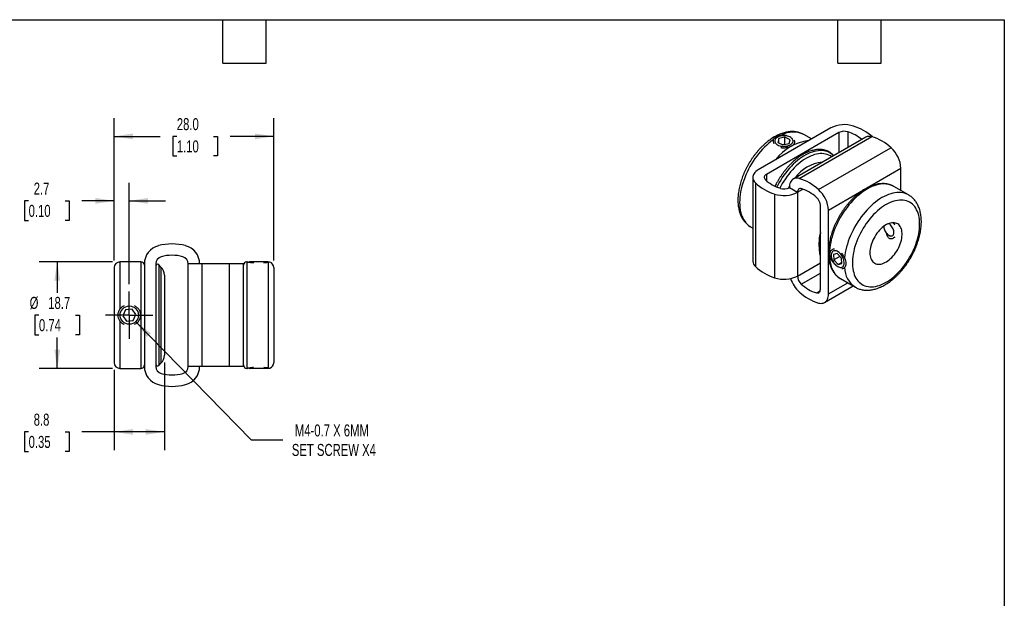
# Model space of a CAD drawing. Header units: millimetres. Extents: x 6 to 273, y 6 to 210.
# Tile 3 of 3: x 100 to 273, y 108 to 210. Entities that reach past the tile are written whole.
import ezdxf

# ---------------------------------------------------------------- set-up
doc = ezdxf.new("R2010")
doc.units = ezdxf.units.MM
doc.linetypes.add('SLD-Center', pattern=[19.05, 15.24, -1.27, 1.27, -1.27])
doc.linetypes.add('SLD-Solid', pattern=[0])
doc.layers.add('CENTER', color=40, linetype='SLD-Center')
doc.layers.add('DIMENSIONS', color=140, linetype='SLD-Solid', lineweight=25)
doc.layers.add('TEXT', color=140, linetype='SLD-Solid', lineweight=25)
doc.styles.add('SLDTEXTSTYLE0', font='TXT', dxfattribs={"width": 0.7})
doc.dimstyles.new('SLDDIMSTYLE0', dxfattribs={"dimtxt": 2.158008, "dimasz": 3.302, "dimexe": 0, "dimexo": 0.0625, "dimgap": 0.539502, "dimtad": 0, "dimtih": 1, "dimtoh": 1, "dimdec": 1, "dimrnd": 1e-09, "dimzin": 12, "dimdsep": 46, "dimtxsty": 'SLDTEXTSTYLE0', "dimsah": 1, "dimcen": 0.09, "dimadec": 0, "dimazin": 3, "dimtfac": 1, "dimtdec": 1, "dimtmove": 0, "dimatfit": 0, "dimfxl": 0, "dimfrac": 2, "dimtolj": 1, "dimtzin": 12, "dimarcsym": 0})
doc.dimstyles.new('SLDDIMSTYLE1', dxfattribs={"dimtxt": 2.158008, "dimasz": 3.302, "dimexe": 0, "dimexo": 0.0625, "dimgap": 0.539502, "dimtad": 0, "dimtih": 1, "dimtoh": 1, "dimdec": 1, "dimrnd": 1e-09, "dimzin": 12, "dimdsep": 46, "dimtxsty": 'SLDTEXTSTYLE0', "dimsah": 1, "dimcen": 0.09, "dimadec": 0, "dimazin": 3, "dimtfac": 1, "dimtdec": 1, "dimtofl": 0, "dimtmove": 0, "dimatfit": 3, "dimfxl": 0, "dimfrac": 2, "dimtolj": 1, "dimtzin": 12, "dimarcsym": 0})
doc.dimstyles.new('SLDDIMSTYLE3', dxfattribs={"dimtxt": 2.158008, "dimasz": 3.302, "dimexe": 0, "dimexo": 0.0625, "dimgap": 0.539502, "dimtad": 0, "dimtih": 1, "dimtoh": 1, "dimdec": 1, "dimrnd": 1e-09, "dimzin": 12, "dimdsep": 46, "dimtxsty": 'SLDTEXTSTYLE0', "dimsah": 1, "dimcen": 0, "dimadec": 0, "dimazin": 3, "dimtfac": 1, "dimtdec": 1, "dimtofl": 0, "dimtmove": 0, "dimatfit": 3, "dimfxl": 0, "dimfrac": 2, "dimtolj": 1, "dimtzin": 12, "dimarcsym": 0})
doc.dimstyles.new('SLDDIMSTYLE4', dxfattribs={"dimtxt": 2.158008, "dimasz": 3.302, "dimexe": 0, "dimexo": 0.0625, "dimgap": 0.539502, "dimtad": 0, "dimtih": 1, "dimtoh": 1, "dimdec": 1, "dimrnd": 1e-09, "dimzin": 4, "dimdsep": 46, "dimtxsty": 'SLDTEXTSTYLE0', "dimsah": 1, "dimcen": 0.09, "dimadec": 0, "dimazin": 1, "dimtfac": 1, "dimtdec": 1, "dimtofl": 0, "dimtmove": 0, "dimatfit": 3, "dimfxl": 0, "dimfrac": 2, "dimtolj": 1, "dimtzin": 12, "dimarcsym": 0})

# ---------------------------------------------------------------- blocks, each defined once
blk = doc.blocks.new('_D_4')
at = {"layer": 'DIMENSIONS'}
for p, q in [((125.61, 149.38), (125.61, 133.99)), ((116.81, 148.05), (116.81, 133.99)), ((101.79, 137.17), (101.06, 137.17)), ((101.06, 137.17), (101.06, 133.74)), ((108.2, 137.17), (108.92, 137.17)), ((108.92, 137.17), (108.92, 133.74)), ((116.81, 137.17), (111.12, 137.17)), ((125.61, 137.17), (116.81, 137.17)), ((101.06, 133.74), (101.79, 133.74)), ((108.92, 133.74), (108.2, 133.74))]:
    blk.add_line(p, q, dxfattribs=at)
for points in [[(116.81, 137.17), (120.11, 136.66), (120.11, 137.68)], [(125.61, 137.17), (122.31, 137.68), (122.31, 136.66)]]:
    blk.add_solid(points, dxfattribs=at)
at = {"layer": 'DIMENSIONS', "char_height": 2.117, "attachment_point": 1, "style": 'SLDTEXTSTYLE0'}
for s, insert in [('8.8', (102.68, 140.38)), ('0.35', (101.79, 136.47))]:
    blk.add_mtext(s, dxfattribs=dict(at, insert=insert))
blk = doc.blocks.new('_D_5')
at = {"layer": 'DIMENSIONS'}
for p, q in [((120.58, 156.52), (140.85, 135.76)), ((140.85, 135.76), (146.4, 135.76))]:
    blk.add_line(p, q, dxfattribs=at)
blk.add_solid([(120.58, 156.52), (122.53, 153.8), (123.25, 154.51)], dxfattribs=at)
at = {"layer": 'DIMENSIONS', "char_height": 2.1167, "attachment_point": 1, "style": 'SLDTEXTSTYLE0'}
for s, insert in [('M4-0.7 X 6MM', (148.52, 138.49)), ('SET SCREW X4', (147.99, 135.06))]:
    blk.add_mtext(s, dxfattribs=dict(at, insert=insert))
blk = doc.blocks.new('_D_6')
at = {"layer": 'DIMENSIONS'}
for p, q in [((116.54, 167.02), (103.63, 167.02)), ((106.81, 167.02), (106.81, 161.59)), ((103.6, 157.67), (102.88, 157.67)), ((102.88, 157.67), (102.88, 154.24)), ((110.02, 157.67), (110.74, 157.67)), ((110.74, 157.67), (110.74, 154.24)), ((102.88, 154.24), (103.6, 154.24)), ((110.74, 154.24), (110.02, 154.24)), ((106.81, 148.32), (106.81, 153.76)), ((116.54, 148.32), (103.63, 148.32))]:
    blk.add_line(p, q, dxfattribs=at)
for points in [[(106.81, 167.02), (106.3, 163.72), (107.32, 163.72)], [(106.81, 148.32), (107.32, 151.62), (106.3, 151.62)]]:
    blk.add_solid(points, dxfattribs=at)
at = {"layer": 'DIMENSIONS', "char_height": 2.117, "attachment_point": 1, "style": 'SLDTEXTSTYLE0'}
for s, insert in [('%%c', (101.97, 160.88)), ('18.7', (105.23, 160.88)), ('0.74', (103.6, 156.97))]:
    blk.add_mtext(s, dxfattribs=dict(at, insert=insert))
blk = doc.blocks.new('_D_7')
at = {"layer": 'DIMENSIONS'}
for p, q in [((116.81, 167.29), (116.81, 180.91)), ((119.46, 163.09), (119.46, 180.91)), ((101.79, 177.74), (101.06, 177.74)), ((101.06, 177.74), (101.06, 174.31)), ((108.2, 177.74), (108.92, 177.74)), ((108.92, 177.74), (108.92, 174.31)), ((116.81, 177.74), (111.12, 177.74)), ((119.46, 177.74), (125.81, 177.74)), ((101.06, 174.31), (101.79, 174.31)), ((108.92, 174.31), (108.2, 174.31))]:
    blk.add_line(p, q, dxfattribs=at)
for points in [[(116.81, 177.74), (113.51, 178.25), (113.51, 177.23)], [(119.46, 177.74), (122.76, 177.23), (122.76, 178.25)]]:
    blk.add_solid(points, dxfattribs=at)
at = {"layer": 'DIMENSIONS', "char_height": 2.117, "attachment_point": 1, "style": 'SLDTEXTSTYLE0'}
for s, insert in [('2.7', (102.68, 180.95)), ('0.10', (101.79, 177.04))]:
    blk.add_mtext(s, dxfattribs=dict(at, insert=insert))
blk = doc.blocks.new('_D_8')
at = {"layer": 'DIMENSIONS'}
for p, q in [((116.81, 167.29), (116.81, 192.24)), ((144.81, 167.29), (144.81, 192.24)), ((116.81, 189.06), (124.88, 189.06)), ((127.8, 189.06), (127.08, 189.06)), ((127.08, 189.06), (127.08, 185.63)), ((134.22, 189.06), (134.94, 189.06)), ((134.94, 189.06), (134.94, 185.63)), ((144.81, 189.06), (137.14, 189.06)), ((127.08, 185.63), (127.8, 185.63)), ((134.94, 185.63), (134.22, 185.63))]:
    blk.add_line(p, q, dxfattribs=at)
for points in [[(116.81, 189.06), (120.11, 188.55), (120.11, 189.57)], [(144.81, 189.06), (141.51, 189.57), (141.51, 188.55)]]:
    blk.add_solid(points, dxfattribs=at)
at = {"layer": 'DIMENSIONS', "char_height": 2.117, "attachment_point": 1, "style": 'SLDTEXTSTYLE0'}
for s, insert in [('28.0', (127.8, 192.27)), ('1.10', (127.8, 188.36))]:
    blk.add_mtext(s, dxfattribs=dict(at, insert=insert))
blk = doc.blocks.new('SW_CENTERMARKSYMBOL_2')
at = {"layer": 'CENTER', "color": 0}
for p, q in [((0, 2.54), (0, 4.15)), ((0, 0), (0, 2.54)), ((-2.54, 0), (-4.15, 0)), ((0, 0), (-2.54, 0)), ((0, 0), (0, -2.54)), ((0, 0), (2.54, 0)), ((2.54, 0), (4.15, 0)), ((0, -2.54), (0, -4.15))]:
    blk.add_line(p, q, dxfattribs=at)

msp = doc.modelspace()

# ---------------------------------------------------------------- linework, layer by layer
for p, q in [((242.6, 190.55), (229.87, 183.2)), ((244.02, 189.73), (231.29, 182.38)), ((233.47, 188.66), (233.28, 188.01)), ((234.55, 188.9), (233.47, 188.66)), ((233.47, 187.92), (233.47, 188.66)), ((235.44, 188.48), (234.55, 188.9)), ((234.55, 187.68), (234.55, 188.9)), ((235.26, 187.82), (235.44, 188.48)), ((248.73, 188.92), (236, 181.57)), ((237.06, 181.66), (249.79, 189.01)), ((237.87, 189.38), (237.86, 189.38)), ((239.22, 188.6), (237.87, 189.38)), ((244.02, 189.73), (244.02, 186.19)), ((245.59, 189.85), (245.59, 187.1)), ((233.28, 188.01), (234.18, 187.58)), ((234.55, 187.68), (234.16, 187.59)), ((234.18, 187.58), (235.26, 187.82)), ((234.56, 187.67), (234.55, 187.68)), ((240.44, 179.71), (253.16, 187.06)), ((242.18, 176.1), (254.91, 183.45)), ((254.91, 179.55), (254.91, 183.45)), ((228.91, 181.85), (228.91, 167.16)), ((231.29, 182.38), (231.29, 181.29)), ((229.36, 180.89), (229.36, 166.19)), ((235.32, 180.06), (236.73, 179.24)), ((236.73, 179.24), (237.68, 179.79)), ((253.64, 180.28), (253.62, 180.29)), ((256.26, 178.77), (253.64, 180.28)), ((232.74, 178.94), (232.74, 164.25)), ((236.73, 179.24), (236.73, 164.54)), ((240.76, 162.22), (240.76, 176.91)), ((242.18, 161.4), (242.18, 176.1)), ((228.52, 173.18), (228.91, 172.96)), ((228.52, 173.18), (228.53, 173.18)), ((251.9, 173.27), (251.9, 173.22)), ((252.78, 171.69), (253.09, 171.51)), ((240.52, 170.17), (240.52, 169.84)), ((243.72, 168.51), (243.06, 168.34)), ((243.06, 168.34), (243.14, 167.36)), ((244.2, 167.97), (243.14, 167.36)), ((244.47, 167.69), (243.72, 168.51)), ((244.2, 167.99), (244.2, 167.97)), ((244.2, 167.97), (244.47, 167.68)), ((244.55, 166.71), (244.47, 167.69)), ((116.81, 166.02), (116.81, 149.32)), ((121.51, 167.02), (117.81, 167.02)), ((117.81, 167.02), (117.81, 158.7)), ((121.51, 167.02), (121.51, 148.32)), ((122.11, 166.67), (122.11, 148.67)), ((124.11, 166.67), (124.11, 148.67)), ((125.02, 166.11), (124.62, 166.51)), ((124.62, 166.51), (124.62, 148.84)), ((125.02, 166.11), (125.02, 149.24)), ((129.81, 148.67), (129.81, 166.67)), ((132.27, 166.67), (129.81, 166.67)), ((132.27, 148.67), (132.27, 166.67)), ((137.05, 166.67), (132.27, 166.67)), ((137.05, 148.67), (137.05, 166.67)), ((139.51, 166.67), (137.05, 166.67)), ((139.51, 148.67), (139.51, 166.67)), ((140.16, 167.02), (140.11, 167.02)), ((140.11, 167.02), (140.11, 148.32)), ((140.55, 167.02), (140.46, 166.97)), ((141.22, 167.02), (140.55, 167.02)), ((143.77, 167.02), (141.22, 167.02)), ((143.86, 166.97), (143.77, 167.02)), ((143.81, 166.97), (143.81, 148.38)), ((144.81, 166.02), (144.81, 149.32)), ((236.73, 164.54), (240.76, 166.87)), ((243.14, 167.36), (243.89, 166.54)), ((244.53, 166.91), (243.89, 166.54)), ((243.89, 166.54), (244.55, 166.71)), ((125.61, 164.69), (125.61, 150.65)), ((237.42, 163.12), (240.76, 165.05)), ((241.49, 159.89), (246.52, 162.79)), ((242.18, 161.4), (245.56, 163.35)), ((244.29, 164.08), (246.91, 162.57)), ((240.08, 161.59), (240.73, 161.96)), ((118.79, 158.61), (118.31, 157.56)), ((118.31, 157.56), (118.98, 156.62)), ((119.94, 158.73), (118.79, 158.61)), ((120.61, 157.79), (119.94, 158.73)), ((120.13, 156.74), (120.61, 157.79)), ((117.81, 156.65), (117.81, 148.32)), ((118.98, 156.62), (120.13, 156.74)), ((124.62, 148.84), (125.02, 149.24)), ((132.27, 148.67), (129.81, 148.67)), ((137.05, 148.67), (132.27, 148.67)), ((139.51, 148.67), (137.05, 148.67)), ((117.81, 148.32), (121.51, 148.32)), ((140.11, 148.32), (140.16, 148.32)), ((140.46, 148.37), (140.55, 148.32)), ((141.22, 148.32), (140.55, 148.32)), ((143.77, 148.32), (141.22, 148.32)), ((143.77, 148.32), (143.86, 148.37))]:
    msp.add_line(p, q)
at = {"flags": 128}
for points in [[(232.47, 188.45), (232.09, 188.17), (231.71, 187.86), (231.34, 187.53), (230.97, 187.18), (230.61, 186.81), (230.26, 186.42), (229.92, 186.02), (229.59, 185.59), (229.27, 185.16), (228.97, 184.71), (228.68, 184.24), (228.4, 183.77), (228.15, 183.29), (227.91, 182.8), (227.68, 182.31), (227.48, 181.81), (227.3, 181.31), (227.13, 180.82), (226.99, 180.32), (226.87, 179.82), (226.77, 179.34), (226.69, 178.85), (226.63, 178.38), (226.6, 177.92), (226.59, 177.46), (226.6, 177.02), (226.63, 176.6), (226.69, 176.19), (226.77, 175.8), (226.87, 175.43), (226.99, 175.07), (227.13, 174.74), (227.3, 174.43), (227.48, 174.15), (227.68, 173.89), (227.91, 173.65), (228.15, 173.44), (228.4, 173.26), (228.52, 173.18)], [(232.78, 188.39), (232.75, 188.26), (232.77, 188.13), (232.81, 188.01), (232.88, 187.88), (232.98, 187.77), (233.11, 187.66), (233.26, 187.57), (233.43, 187.48), (233.63, 187.42), (233.83, 187.36), (234.05, 187.33), (234.27, 187.31), (234.5, 187.32), (234.72, 187.34), (234.93, 187.37), (235.14, 187.43), (235.33, 187.5), (235.5, 187.58), (235.64, 187.68), (235.77, 187.79), (235.86, 187.9), (235.93, 188.03), (235.97, 188.16), (235.97, 188.29), (235.95, 188.41), (235.89, 188.54), (235.8, 188.66), (235.69, 188.77), (235.55, 188.87), (235.38, 188.96), (235.2, 189.04), (235, 189.1), (234.79, 189.14), (234.57, 189.16), (234.35, 189.17), (234.12, 189.16), (233.9, 189.13), (233.69, 189.09), (233.49, 189.02), (233.31, 188.95), (233.16, 188.86), (233.02, 188.75), (232.91, 188.64), (232.83, 188.52), (232.78, 188.39)], [(243.08, 185.65), (242.98, 185.75), (242.75, 185.94), (242.5, 186.12), (242.23, 186.26), (241.95, 186.38), (241.66, 186.47), (241.35, 186.53), (241.03, 186.56), (240.7, 186.57), (240.36, 186.54), (240.02, 186.49), (239.66, 186.41), (239.3, 186.31), (238.94, 186.17), (238.57, 186.01), (238.2, 185.82), (237.83, 185.61), (237.46, 185.37), (237.09, 185.1), (236.73, 184.82), (236.37, 184.51), (236.01, 184.18), (235.67, 183.83), (235.33, 183.46), (235, 183.08), (234.68, 182.68), (234.37, 182.26), (234.08, 181.83), (233.8, 181.39), (233.53, 180.94), (233.28, 180.48), (233.13, 180.17)], [(242.77, 185.48), (242.76, 185.48), (242.52, 185.64), (242.25, 185.78), (241.98, 185.88), (241.69, 185.96), (241.38, 186.01), (241.07, 186.04), (240.75, 186.03), (240.41, 186), (240.07, 185.94), (239.73, 185.85), (239.37, 185.73), (239.02, 185.59), (238.66, 185.42), (238.3, 185.22), (237.94, 185), (237.58, 184.76), (237.22, 184.49), (236.87, 184.2), (236.52, 183.89), (236.18, 183.56), (235.85, 183.2), (235.53, 182.83), (235.21, 182.45), (234.91, 182.05), (234.62, 181.63), (234.34, 181.21), (234.08, 180.77), (233.83, 180.33), (233.65, 179.97)], [(229.87, 183.2), (229.65, 183.06), (229.45, 182.9), (229.28, 182.74), (229.14, 182.56), (229.04, 182.38), (228.96, 182.19), (228.92, 182), (228.91, 181.81), (228.93, 181.62), (228.99, 181.43), (229.08, 181.24), (229.2, 181.06), (229.36, 180.89)], [(231.29, 182.38), (231.15, 182.29), (231.04, 182.18), (230.96, 182.07), (230.92, 181.95), (230.91, 181.83), (230.93, 181.7), (230.99, 181.59), (231.09, 181.48)], [(237.06, 181.66), (236.84, 181.71), (236.62, 181.72), (236.41, 181.71), (236.22, 181.66), (236.04, 181.59), (235.88, 181.49), (235.74, 181.35), (235.61, 181.19), (235.51, 181.01), (235.43, 180.8), (235.37, 180.57), (235.33, 180.32), (235.32, 180.06)], [(235.33, 180.35), (235.26, 180.23), (235.11, 179.96)], [(237.42, 179.87), (237.28, 179.9), (237.14, 179.89), (237.03, 179.85), (236.92, 179.78), (236.84, 179.68), (236.78, 179.56), (236.75, 179.41), (236.73, 179.24)], [(253.62, 180.29), (253.54, 180.33), (253.26, 180.46), (252.96, 180.57), (252.65, 180.64), (252.33, 180.69), (251.99, 180.71), (251.65, 180.7), (251.3, 180.67), (250.94, 180.6), (250.57, 180.51), (250.2, 180.39), (249.82, 180.24), (249.44, 180.07), (249.06, 179.87), (248.68, 179.64), (248.3, 179.39), (247.92, 179.11), (247.55, 178.82), (247.18, 178.5), (246.81, 178.16), (246.46, 177.79), (246.11, 177.41), (245.77, 177.02), (245.44, 176.6), (245.13, 176.18), (244.82, 175.74), (244.53, 175.28), (244.26, 174.82), (244, 174.35), (243.76, 173.87), (243.53, 173.38), (243.32, 172.89), (243.13, 172.4), (242.96, 171.91), (242.81, 171.42), (242.68, 170.93), (242.58, 170.45), (242.49, 169.97), (242.42, 169.5), (242.38, 169.03), (242.36, 168.58), (242.36, 168.14), (242.38, 167.72), (242.42, 167.3), (242.49, 166.91), (242.58, 166.53), (242.68, 166.17), (242.81, 165.83), (242.96, 165.51), (243.13, 165.22), (243.32, 164.94), (243.53, 164.7), (243.76, 164.47), (244, 164.27), (244.26, 164.1), (244.29, 164.08)], [(256.25, 178.77), (256.14, 178.83), (255.85, 178.96), (255.55, 179.07), (255.23, 179.14), (254.9, 179.19), (254.56, 179.2), (254.21, 179.19), (253.85, 179.15), (253.49, 179.08), (253.11, 178.98), (252.74, 178.85), (252.35, 178.7), (251.97, 178.51), (251.58, 178.3), (251.2, 178.07), (250.81, 177.81), (250.43, 177.52), (250.05, 177.21), (249.68, 176.88), (249.31, 176.53), (248.95, 176.15), (248.6, 175.76), (248.26, 175.35), (247.94, 174.93), (247.62, 174.49), (247.32, 174.04), (247.03, 173.58), (246.76, 173.1), (246.5, 172.62), (246.26, 172.13), (246.04, 171.64), (245.84, 171.14), (245.66, 170.64), (245.5, 170.14), (245.36, 169.65), (245.24, 169.15), (245.14, 168.67), (245.06, 168.19), (245.01, 167.71)], [(258.19, 173.67), (258.18, 174.08), (258.15, 174.47), (258.1, 174.85), (258.02, 175.21), (257.92, 175.56), (257.8, 175.88), (257.66, 176.19), (257.5, 176.47), (257.33, 176.73), (257.13, 176.96), (256.91, 177.17), (256.68, 177.35), (256.43, 177.51), (256.17, 177.64), (255.89, 177.74), (255.6, 177.82), (255.29, 177.86), (254.98, 177.88), (254.65, 177.87), (254.32, 177.83), (253.98, 177.77), (253.63, 177.67), (253.28, 177.55), (252.92, 177.4), (252.56, 177.23), (252.2, 177.02), (251.84, 176.8), (251.48, 176.55), (251.13, 176.27), (250.78, 175.98), (250.43, 175.66), (250.09, 175.32), (249.76, 174.96), (249.44, 174.59), (249.13, 174.2), (248.83, 173.79), (248.55, 173.37), (248.28, 172.94), (248.02, 172.5), (247.78, 172.06), (247.56, 171.6), (247.35, 171.14), (247.16, 170.68), (246.99, 170.21), (246.84, 169.75), (246.71, 169.29), (246.61, 168.83), (246.52, 168.37), (246.45, 167.93), (246.41, 167.49), (246.39, 167.06), (246.39, 166.64), (246.41, 166.24), (246.45, 165.85), (246.52, 165.48), (246.61, 165.13), (246.71, 164.8), (246.84, 164.48), (246.99, 164.19), (247.16, 163.92), (247.35, 163.67), (247.56, 163.45), (247.78, 163.26), (248.02, 163.09), (248.28, 162.94), (248.55, 162.83), (248.83, 162.74), (249.13, 162.68), (249.44, 162.64), (249.76, 162.64), (250.09, 162.66), (250.43, 162.71), (250.78, 162.8), (251.13, 162.9), (251.48, 163.04), (251.84, 163.2), (252.2, 163.39), (252.56, 163.6), (252.92, 163.84), (253.28, 164.11), (253.63, 164.39), (253.98, 164.7), (254.32, 165.03), (254.65, 165.38), (254.98, 165.74), (255.29, 166.12), (255.6, 166.52), (255.89, 166.93), (256.17, 167.36), (256.43, 167.79), (256.68, 168.24), (256.91, 168.69), (257.13, 169.15), (257.33, 169.61), (257.5, 170.07), (257.66, 170.54), (257.8, 171), (257.92, 171.46), (258.02, 171.92), (258.1, 172.37), (258.15, 172.81), (258.18, 173.25), (258.19, 173.67)], [(249.46, 168.63), (249.47, 168.34), (249.51, 168.08), (249.56, 167.83), (249.64, 167.6), (249.73, 167.39), (249.85, 167.2), (249.99, 167.03), (250.14, 166.9), (250.31, 166.78), (250.5, 166.7), (250.7, 166.64), (250.91, 166.61), (251.14, 166.61), (251.37, 166.64), (251.61, 166.7), (251.85, 166.78), (252.1, 166.89), (252.35, 167.03), (252.6, 167.19), (252.85, 167.38), (253.09, 167.59), (253.33, 167.82), (253.56, 168.07), (253.78, 168.34), (253.98, 168.62), (254.18, 168.91), (254.35, 169.22), (254.52, 169.53), (254.66, 169.85), (254.79, 170.17), (254.9, 170.5), (254.98, 170.82), (255.05, 171.14), (255.09, 171.45), (255.12, 171.75), (255.12, 172.04), (255.09, 172.31), (255.05, 172.57), (254.98, 172.81), (254.9, 173.03), (254.79, 173.23), (254.66, 173.41), (254.52, 173.56), (254.35, 173.68), (254.18, 173.78), (253.98, 173.85), (253.78, 173.9), (253.56, 173.91), (253.33, 173.9), (253.09, 173.85), (252.85, 173.78), (252.6, 173.69), (252.35, 173.56), (252.1, 173.41), (251.85, 173.23), (251.61, 173.04), (251.37, 172.82), (251.14, 172.57), (250.91, 172.32), (250.7, 172.04), (250.5, 171.75), (250.31, 171.45), (250.14, 171.14), (249.99, 170.83), (249.85, 170.51), (249.73, 170.18), (249.64, 169.86), (249.56, 169.54), (249.51, 169.23), (249.47, 168.92), (249.46, 168.63)], [(251.9, 173.27), (251.9, 173.2), (251.91, 173.03), (251.95, 172.85), (252.01, 172.66), (252.09, 172.48), (252.18, 172.31), (252.3, 172.14), (252.42, 171.99), (252.55, 171.86), (252.69, 171.75), (252.84, 171.66), (252.98, 171.6), (253.11, 171.57), (253.24, 171.57), (253.36, 171.6), (253.46, 171.66), (253.54, 171.74), (253.6, 171.85), (253.65, 171.99), (253.67, 172.14), (253.66, 172.3), (253.64, 172.48), (253.59, 172.66), (253.52, 172.84), (253.44, 173.02), (253.33, 173.2), (253.21, 173.36), (253.08, 173.5), (252.95, 173.62), (252.8, 173.72), (252.75, 173.75)], [(243.14, 168.98), (243.02, 168.93), (242.91, 168.86), (242.82, 168.76), (242.75, 168.63), (242.7, 168.49), (242.67, 168.32), (242.67, 168.14), (242.68, 167.95), (242.72, 167.75), (242.78, 167.55), (242.86, 167.34), (242.95, 167.14), (243.07, 166.95), (243.2, 166.76), (243.34, 166.6), (243.48, 166.45), (243.64, 166.32), (243.8, 166.21), (243.96, 166.13), (244.11, 166.08), (244.26, 166.06), (244.4, 166.06), (244.53, 166.09), (244.65, 166.15), (244.74, 166.24), (244.82, 166.35), (244.89, 166.49), (244.92, 166.64), (244.94, 166.81), (244.94, 167), (244.91, 167.2), (244.86, 167.4), (244.79, 167.6), (244.71, 167.81), (244.6, 168.01), (244.48, 168.19), (244.34, 168.37), (244.2, 168.53), (244.05, 168.67), (243.89, 168.79), (243.73, 168.88), (243.57, 168.95), (243.42, 168.98), (243.28, 168.99), (243.14, 168.98)], [(240.08, 161.59), (240.22, 161.56), (240.35, 161.57), (240.47, 161.61), (240.57, 161.68), (240.65, 161.78), (240.71, 161.9), (240.75, 162.05), (240.76, 162.22)], [(240.44, 159.8), (240.66, 159.75), (240.88, 159.73), (241.08, 159.75), (241.28, 159.79), (241.46, 159.87), (241.62, 159.97), (241.76, 160.1), (241.89, 160.26), (241.99, 160.45), (242.07, 160.66), (242.13, 160.89), (242.17, 161.14), (242.18, 161.4)]]:
    msp.add_lwpolyline(points, dxfattribs=at)
msp.add_circle((119.46, 157.67), 1.61)
for centre, radius, start, end in [((244.95, 185.96), 5.16, 71.3763, 117.1439), ((243.97, 182.37), 8.88, 48.095, 72.7463), ((235.99, 185.52), 4.29, 64.0855, 118.6972), ((244.94, 187.92), 2.04, 71.4589, 117.0611), ((243.46, 183.05), 7.13, 50.0881, 72.6135), ((249.37, 187.72), 1.35, 71.7646, 117.9971), ((247.19, 180.6), 8.8, 47.1968, 72.8086), ((239.83, 179.68), 8.7, 97.3184, 142.6762), ((249.74, 183.18), 5.17, 2.9221, 48.5565), ((241.67, 178), 6.53, 95.1693, 144.8253), ((235.79, 186.56), 6.93, 227.1991, 252.8063), ((234.46, 173.26), 8.8, 47.1968, 72.8086), ((235.34, 187.35), 8.8, 227.1989, 252.8065), ((234.39, 181.87), 2.04, 251.4589, 297.0611), ((235.37, 173.26), 6.93, 47.197, 72.8084), ((234.38, 183.83), 5.16, 251.3763, 297.1439), ((238.73, 176.81), 2.04, 2.935, 48.5436), ((237.02, 175.83), 5.17, 2.9221, 48.5565), ((250.18, 170.1), 9.67, 166.9999, 179.5979), ((249.51, 169.92), 8.99, 166.6254, 188.0061), ((125.41, 166.67), 3.3, 104.7049, 180), ((126.96, 160.77), 9.41, 75.2951, 104.7049), ((128.51, 166.67), 3.3, 0, 75.2951), ((125.41, 166.67), 1.3, 104.7047, 180), ((126.96, 160.77), 7.41, 75.2953, 104.7047), ((128.51, 166.67), 1.3, 0, 75.2953), ((117.81, 166.02), 1, 90, 180), ((121.51, 166.42), 0.6, 0, 90), ((124.41, 166.3), 0.3, 45, 180), ((123.61, 164.69), 2, 0, 45), ((140.11, 166.42), 0.6, 90, 180), ((143.81, 166.02), 1, 0, 72.6633), ((230.26, 167.2), 1.35, 182.0025, 228.2447), ((235.34, 172.65), 8.8, 227.1989, 252.8065), ((249.3, 166.13), 4.29, 181.2771, 236.2184), ((234.38, 169.13), 5.16, 251.3763, 297.1439), ((238.77, 164.65), 2.04, 182.935, 228.5436), ((240.72, 165.79), 5.45, 198.034, 227.8441), ((242.12, 168.2), 6.93, 227.197, 252.8084), ((243.04, 168.2), 8.8, 227.1968, 252.8086), ((123.61, 150.65), 2, 315, 0), ((117.81, 149.32), 1, 180, 270), ((121.51, 148.92), 0.6, 270, 0), ((125.41, 148.67), 3.3, 180, 255.2951), ((124.41, 149.05), 0.3, 180, 315), ((125.41, 148.67), 1.3, 180, 255.2953), ((128.51, 148.67), 1.3, 284.7047, 0), ((128.51, 148.67), 3.3, 284.7049, 0), ((140.11, 148.92), 0.6, 180, 270), ((143.81, 149.32), 1, 287.3334, 0), ((126.96, 154.58), 7.41, 255.2953, 284.7047), ((126.96, 154.58), 9.41, 255.2951, 284.7049)]:
    msp.add_arc(centre, radius, start, end)
for points, knots in [([(237.86, 189.38), (237.78, 189.43), (237.6, 189.53), (237.31, 189.65), (237, 189.75), (236.68, 189.83), (236.35, 189.88), (236.01, 189.9), (235.66, 189.9), (235.3, 189.88), (234.94, 189.82), (234.57, 189.75), (234.19, 189.64), (233.82, 189.51), (233.44, 189.35), (233.06, 189.17), (232.68, 188.96), (232.3, 188.73), (231.93, 188.48), (231.56, 188.2), (231.2, 187.91), (230.85, 187.59), (230.5, 187.26), (230.16, 186.91), (229.83, 186.55), (229.51, 186.16), (229.2, 185.77), (228.9, 185.36), (228.62, 184.94), (228.34, 184.51), (228.09, 184.07), (227.84, 183.63), (227.62, 183.17), (227.4, 182.71), (227.21, 182.25), (227.03, 181.78), (226.87, 181.32), (226.73, 180.85), (226.61, 180.38), (226.5, 179.91), (226.42, 179.45), (226.36, 178.99), (226.31, 178.54), (226.29, 178.09), (226.29, 177.65), (226.31, 177.22), (226.36, 176.81), (226.42, 176.4), (226.51, 176.01), (226.62, 175.64), (226.75, 175.28), (226.91, 174.94), (227.08, 174.62), (227.27, 174.33), (227.48, 174.05), (227.71, 173.8), (227.96, 173.58), (228.22, 173.38), (228.41, 173.24), (228.52, 173.19), (228.54, 173.18)], [0, 0, 0, 0, 0.014392, 0.030703, 0.047041, 0.063456, 0.079991, 0.096682, 0.113555, 0.130621, 0.147881, 0.16532, 0.182917, 0.200641, 0.218462, 0.236349, 0.254277, 0.272222, 0.290167, 0.308098, 0.326011, 0.343902, 0.361769, 0.379613, 0.397436, 0.41524, 0.433027, 0.4508, 0.468564, 0.486321, 0.504075, 0.52183, 0.539588, 0.557352, 0.575127, 0.592916, 0.610723, 0.62855, 0.646402, 0.664281, 0.682189, 0.700128, 0.718098, 0.736096, 0.754119, 0.772158, 0.790197, 0.808214, 0.826184, 0.844076, 0.861854, 0.879484, 0.896935, 0.914186, 0.931226, 0.948062, 0.964712, 0.981211, 0.9976, 1, 1, 1, 1]), ([(232.47, 188.45), (232.46, 188.39), (232.44, 188.26), (232.48, 188.07), (232.52, 187.92), (232.58, 187.84), (232.59, 187.83)], [0, 0, 0, 0, 0.295226, 0.590546, 0.92177, 1, 1, 1, 1]), ([(232.47, 188.45), (232.5, 188.57), (232.56, 188.67), (232.74, 188.85), (232.85, 188.93), (233.11, 189.07), (233.26, 189.14), (233.57, 189.25), (233.74, 189.29), (233.92, 189.29)], [0, 0, 0, 0, 0.25, 0.25, 0.5, 0.5, 0.75, 0.75, 1, 1, 1, 1]), ([(233.85, 187.1), (233.9, 187.09), (234.07, 187.06), (234.36, 187.06), (234.71, 187.08), (235.04, 187.14), (235.35, 187.23), (235.61, 187.33), (235.83, 187.45), (236, 187.57), (236.13, 187.7), (236.23, 187.84), (236.27, 187.98), (236.28, 188.13), (236.24, 188.28), (236.18, 188.38), (236.15, 188.42)], [0, 0, 0, 0, 0.042382, 0.128631, 0.211843, 0.295001, 0.371001, 0.446966, 0.515414, 0.583865, 0.649692, 0.71554, 0.784381, 0.853246, 0.928505, 1, 1, 1, 1]), ([(234.88, 189.15), (234.79, 189.18), (234.59, 189.23), (234.27, 189.28), (234.04, 189.29), (233.92, 189.29)], [0, 0, 0, 0, 0.293774, 0.646978, 1, 1, 1, 1]), ([(243.12, 185.67), (243.06, 185.73), (242.94, 185.87), (242.72, 186.05), (242.48, 186.23), (242.22, 186.38), (241.95, 186.51), (241.67, 186.61), (241.38, 186.68), (241.07, 186.74), (240.76, 186.76), (240.44, 186.76), (240.1, 186.74), (239.77, 186.69), (239.42, 186.61), (239.07, 186.51), (238.72, 186.38), (238.36, 186.23), (238, 186.05), (237.64, 185.85), (237.29, 185.63), (236.93, 185.39), (236.58, 185.12), (236.23, 184.84), (235.89, 184.53), (235.56, 184.21), (235.23, 183.87), (234.91, 183.51), (234.6, 183.14), (234.3, 182.75), (234.01, 182.35), (233.73, 181.94), (233.46, 181.52), (233.21, 181.09), (232.99, 180.69), (232.87, 180.43), (232.81, 180.32)], [0, 0, 0, 0, 0.023359, 0.052686, 0.081901, 0.111041, 0.140153, 0.169272, 0.198445, 0.227712, 0.257102, 0.28663, 0.316295, 0.346088, 0.375991, 0.40598, 0.436034, 0.466132, 0.496257, 0.526395, 0.556535, 0.586669, 0.616792, 0.646904, 0.677002, 0.707087, 0.73716, 0.767221, 0.797271, 0.827313, 0.857348, 0.887377, 0.917404, 0.947428, 0.977453, 1, 1, 1, 1]), ([(253.62, 180.29), (253.53, 180.34), (253.35, 180.43), (253.07, 180.55), (252.77, 180.64), (252.45, 180.71), (252.13, 180.75), (251.8, 180.77), (251.46, 180.76), (251.11, 180.73), (250.75, 180.67), (250.39, 180.58), (250.02, 180.47), (249.65, 180.33), (249.28, 180.17), (248.91, 179.98), (248.54, 179.77), (248.17, 179.54), (247.8, 179.28), (247.44, 179.01), (247.08, 178.71), (246.73, 178.4), (246.39, 178.06), (246.05, 177.71), (245.72, 177.34), (245.41, 176.96), (245.1, 176.57), (244.8, 176.16), (244.52, 175.74), (244.25, 175.31), (243.99, 174.87), (243.75, 174.42), (243.52, 173.96), (243.31, 173.51), (243.11, 173.04), (242.93, 172.58), (242.77, 172.11), (242.63, 171.64), (242.51, 171.18), (242.4, 170.71), (242.32, 170.25), (242.25, 169.8), (242.21, 169.35), (242.18, 168.91), (242.18, 168.48), (242.19, 168.06), (242.23, 167.65), (242.29, 167.25), (242.37, 166.87), (242.47, 166.5), (242.59, 166.15), (242.73, 165.82), (242.89, 165.51), (243.07, 165.22), (243.27, 164.95), (243.49, 164.71), (243.72, 164.48), (243.97, 164.29), (244.16, 164.16), (244.27, 164.1), (244.28, 164.09)], [0, 0, 0, 0, 0.015467, 0.032153, 0.048868, 0.06565, 0.082533, 0.099537, 0.116676, 0.13395, 0.151349, 0.168859, 0.186458, 0.204125, 0.22184, 0.239584, 0.257344, 0.275106, 0.292862, 0.310609, 0.328342, 0.346061, 0.363765, 0.381456, 0.399134, 0.416801, 0.434458, 0.452108, 0.469752, 0.487392, 0.505031, 0.52267, 0.540311, 0.557956, 0.575606, 0.593265, 0.610934, 0.628615, 0.646309, 0.66402, 0.681747, 0.699493, 0.717257, 0.735039, 0.752837, 0.770647, 0.788463, 0.806272, 0.824062, 0.841814, 0.859507, 0.877118, 0.894624, 0.912004, 0.929243, 0.946338, 0.963296, 0.980134, 0.996885, 1, 1, 1, 1]), ([(258.49, 174.08), (258.49, 174.15), (258.48, 174.38), (258.46, 174.74), (258.42, 175.15), (258.35, 175.56), (258.27, 175.95), (258.15, 176.32), (258.02, 176.68), (257.87, 177.02), (257.69, 177.33), (257.5, 177.63), (257.29, 177.9), (257.06, 178.15), (256.82, 178.38), (256.55, 178.58), (256.36, 178.71), (256.26, 178.76), (256.25, 178.77)], [0, 0, 0, 0, 0.037717, 0.108493, 0.179308, 0.250036, 0.320574, 0.390801, 0.460578, 0.529769, 0.598255, 0.66595, 0.73282, 0.798889, 0.864235, 0.928989, 0.993317, 1, 1, 1, 1]), ([(246.92, 162.57), (247, 162.52), (247.17, 162.42), (247.46, 162.3), (247.77, 162.2), (248.09, 162.12), (248.42, 162.07), (248.76, 162.04), (249.11, 162.04), (249.47, 162.07), (249.83, 162.12), (250.2, 162.2), (250.57, 162.31), (250.95, 162.44), (251.33, 162.59), (251.71, 162.78), (252.09, 162.98), (252.46, 163.21), (252.84, 163.46), (253.2, 163.74), (253.57, 164.03), (253.92, 164.34), (254.27, 164.68), (254.61, 165.03), (254.94, 165.39), (255.26, 165.77), (255.57, 166.17), (255.87, 166.57), (256.16, 166.99), (256.43, 167.42), (256.69, 167.86), (256.93, 168.31), (257.16, 168.76), (257.37, 169.22), (257.57, 169.68), (257.74, 170.15), (257.9, 170.62), (258.05, 171.09), (258.17, 171.56), (258.27, 172.02), (258.36, 172.49), (258.42, 172.94), (258.47, 173.4), (258.48, 173.77), (258.49, 174), (258.49, 174.08)], [0, 0, 0, 0, 0.0189785, 0.0408617, 0.0627787, 0.0847964, 0.1069743, 0.1293606, 0.1519893, 0.1748778, 0.1980254, 0.2214151, 0.2450166, 0.2687912, 0.2926967, 0.3166926, 0.340743, 0.3648189, 0.3888935, 0.4129517, 0.4369848, 0.4609883, 0.4849604, 0.5089015, 0.5328137, 0.5567, 0.580564, 0.60441, 0.6282424, 0.6520659, 0.6758851, 0.6997051, 0.7235293, 0.7473624, 0.7712091, 0.7950745, 0.8189633, 0.8428802, 0.8668294, 0.8908148, 0.9148395, 0.9389054, 0.9630125, 0.9871585, 1, 1, 1, 1]), ([(253.5, 173.9), (253.57, 173.83), (253.7, 173.7), (253.8, 173.57), (253.84, 173.51)], [0, 0, 0, 0, 0.585483, 1, 1, 1, 1]), ([(240.76, 172.32), (240.74, 172.23), (240.69, 171.99), (240.62, 171.6), (240.56, 171.13), (240.53, 170.67), (240.51, 170.35), (240.52, 170.19), (240.52, 170.17)], [0, 0, 0, 0, 0.114858, 0.329501, 0.544904, 0.761024, 0.977737, 1, 1, 1, 1]), ([(253.84, 171.39), (253.81, 171.36), (253.71, 171.26), (253.49, 171.14), (253.23, 171.05), (252.98, 171.06), (252.78, 171.16), (252.65, 171.33), (252.55, 171.51), (252.46, 171.75), (252.41, 171.93), (252.38, 172.05), (252.38, 172.05)], [0, 0, 0, 0, 0.062486, 0.218039, 0.366097, 0.485494, 0.585901, 0.686043, 0.771038, 0.856228, 0.997634, 1, 1, 1, 1]), ([(240.61, 168.64), (240.62, 168.59), (240.65, 168.42), (240.7, 168.19), (240.75, 168.02), (240.76, 167.97)], [0, 0, 0, 0, 0.214779, 0.745804, 1, 1, 1, 1]), ([(243.27, 169.27), (243.23, 169.27), (243.11, 169.28), (242.92, 169.22), (242.72, 169.11), (242.56, 168.95), (242.45, 168.75), (242.4, 168.53), (242.38, 168.29), (242.41, 168.05), (242.48, 167.8), (242.58, 167.56), (242.71, 167.31), (242.88, 167.07), (243.07, 166.83), (243.2, 166.69), (243.27, 166.62)], [0, 0, 0, 0, 0.042382, 0.128631, 0.211843, 0.295001, 0.371001, 0.446966, 0.515414, 0.583865, 0.649692, 0.71554, 0.784381, 0.853246, 0.928505, 1, 1, 1, 1]), ([(245.01, 167.71), (244.97, 167.8), (244.9, 167.98), (244.75, 168.24), (244.63, 168.43), (244.55, 168.53), (244.54, 168.54)], [0, 0, 0, 0, 0.295226, 0.590546, 0.92177, 1, 1, 1, 1]), ([(245.01, 167.71), (245.08, 167.54), (245.13, 167.38), (245.2, 167.05), (245.22, 166.9), (245.22, 166.6), (245.2, 166.46), (245.13, 166.21), (245.08, 166.1), (245.01, 166.04)], [0, 0, 0, 0, 0.25, 0.25, 0.5, 0.5, 0.75, 0.75, 1, 1, 1, 1]), ([(140.16, 167.02), (140.16, 167.02), (140.16, 167.02), (140.19, 167.02), (140.27, 167), (140.39, 166.98), (140.55, 166.96), (140.76, 166.93), (140.99, 166.9), (141.18, 166.89), (141.27, 166.88)], [0, 0, 0, 0, 0.028952, 0.167939, 0.29785, 0.431226, 0.567236, 0.706568, 0.855237, 1, 1, 1, 1]), ([(143.05, 166.88), (143.14, 166.89), (143.33, 166.9), (143.59, 166.93), (143.73, 166.96), (143.81, 166.97)], [0, 0, 0, 0, 0.293761, 0.641361, 1, 1, 1, 1]), ([(144.11, 166.98), (144.11, 166.98), (144.12, 166.98), (144.08, 166.98), (143.99, 166.98), (143.87, 166.97), (143.81, 166.97)], [0, 0, 0, 0, 0.081916, 0.389199, 0.706072, 1, 1, 1, 1]), ([(244.54, 165.89), (244.59, 165.89), (244.71, 165.88), (244.88, 165.92), (244.97, 166), (245.01, 166.04)], [0, 0, 0, 0, 0.293774, 0.646978, 1, 1, 1, 1]), ([(118.57, 159.3), (118.48, 159.25), (118.29, 159.16), (118.03, 158.96), (117.88, 158.79), (117.81, 158.7)], [0, 0, 0, 0, 0.293774, 0.646978, 1, 1, 1, 1]), ([(120.35, 156.05), (120.41, 156.08), (120.57, 156.15), (120.81, 156.32), (121.06, 156.56), (121.25, 156.84), (121.38, 157.14), (121.45, 157.44), (121.47, 157.74), (121.43, 158.02), (121.35, 158.29), (121.23, 158.54), (121.07, 158.77), (120.86, 158.98), (120.62, 159.16), (120.44, 159.26), (120.35, 159.3)], [0, 0, 0, 0, 0.042382, 0.128631, 0.211843, 0.295001, 0.371001, 0.446966, 0.515414, 0.583865, 0.649692, 0.71554, 0.784381, 0.853246, 0.928505, 1, 1, 1, 1]), ([(117.81, 156.65), (117.7, 156.79), (117.63, 156.96), (117.53, 157.31), (117.51, 157.49), (117.51, 157.85), (117.53, 158.04), (117.63, 158.38), (117.7, 158.55), (117.81, 158.7)], [0, 0, 0, 0, 0.25, 0.25, 0.5, 0.5, 0.75, 0.75, 1, 1, 1, 1]), ([(117.81, 156.65), (117.87, 156.57), (117.99, 156.42), (118.23, 156.23), (118.42, 156.11), (118.54, 156.06), (118.57, 156.05)], [0, 0, 0, 0, 0.295226, 0.590546, 0.92177, 1, 1, 1, 1]), ([(141.27, 148.46), (141.22, 148.46), (141.05, 148.45), (140.81, 148.42), (140.56, 148.39), (140.37, 148.36), (140.24, 148.34), (140.17, 148.32), (140.17, 148.32), (140.16, 148.32)], [0, 0, 0, 0, 0.082114, 0.257319, 0.420908, 0.590141, 0.739487, 0.89415, 1, 1, 1, 1]), ([(143.81, 148.38), (143.75, 148.39), (143.63, 148.41), (143.4, 148.43), (143.2, 148.45), (143.08, 148.46), (143.05, 148.47)], [0, 0, 0, 0, 0.291892, 0.590539, 0.917672, 1, 1, 1, 1]), ([(143.81, 148.38), (143.86, 148.37), (143.95, 148.36), (144.05, 148.37), (144.11, 148.37), (144.11, 148.37), (144.11, 148.37)], [0, 0, 0, 0, 0.231296, 0.471314, 0.772365, 1, 1, 1, 1])]:
    msp.add_open_spline(points, degree=3, knots=knots)
at = {"layer": 'TEXT'}
for p, q in [((6.35, 209.55), (273.05, 209.55)), ((135.89, 201.93), (135.89, 209.55)), ((143.51, 201.93), (143.51, 209.55)), ((243.84, 201.93), (243.84, 209.55)), ((251.46, 201.93), (251.46, 209.55)), ((273.05, 209.55), (273.05, 6.35)), ((135.89, 201.93), (143.51, 201.93)), ((243.84, 201.93), (251.46, 201.93))]:
    msp.add_line(p, q, dxfattribs=at)

# ---------------------------------------------------------------- block references
at = {"layer": 'CENTER'}
msp.add_blockref('SW_CENTERMARKSYMBOL_2', (119.46, 157.67), dxfattribs=at)

# ---------------------------------------------------------------- dimensions: what is measured, and where the dimension line sits
at = {"layer": 'DIMENSIONS'}
for base, p1, p2, dimstyle, picture, middle in [((144.81, 189.06), (116.81, 166.02), (144.81, 166.02), 'SLDDIMSTYLE4', '_D_8', (131.01, 189.06)), ((119.45992774, 177.73774784), (116.80992774, 166.02297889), (119.45992774, 161.82297889), 'SLDDIMSTYLE0', '_D_7', (104.99159371, 177.73774784)), ((125.61, 137.17), (116.81, 149.32), (125.61, 150.65), 'SLDDIMSTYLE1', '_D_4', (104.99, 137.17))]:
    dim = msp.add_linear_dim(base=base, p1=p1, p2=p2, dimstyle=dimstyle, dxfattribs=at)
    dim.commit()
    dim.dimension.update_dxf_attribs({"geometry": picture, "text_midpoint": middle, "dimtype": 160})
dim = msp.add_linear_dim(base=(106.81, 167.02), p1=(117.81, 148.32), p2=(117.81, 167.02), angle=90, text='%%c<>', dimstyle='SLDDIMSTYLE1', dxfattribs=at)
dim.commit()
dim.dimension.update_dxf_attribs({"geometry": '_D_6', "text_midpoint": (106.81, 157.67), "dimtype": 160})
dim = msp.add_diameter_dim_2p(p1=(118.34, 158.83), p2=(120.58, 156.52), text='M4-0.7 X 6MM\\PSET SCREW X4', dimstyle='SLDDIMSTYLE3', override={"dimpost": '<>'}, dxfattribs=at)
dim.commit()
dim.dimension.update_dxf_attribs({"geometry": '_D_5', "text_midpoint": (158.79, 135.76), "dimtype": 163})

doc.saveas('drawing.dxf')
